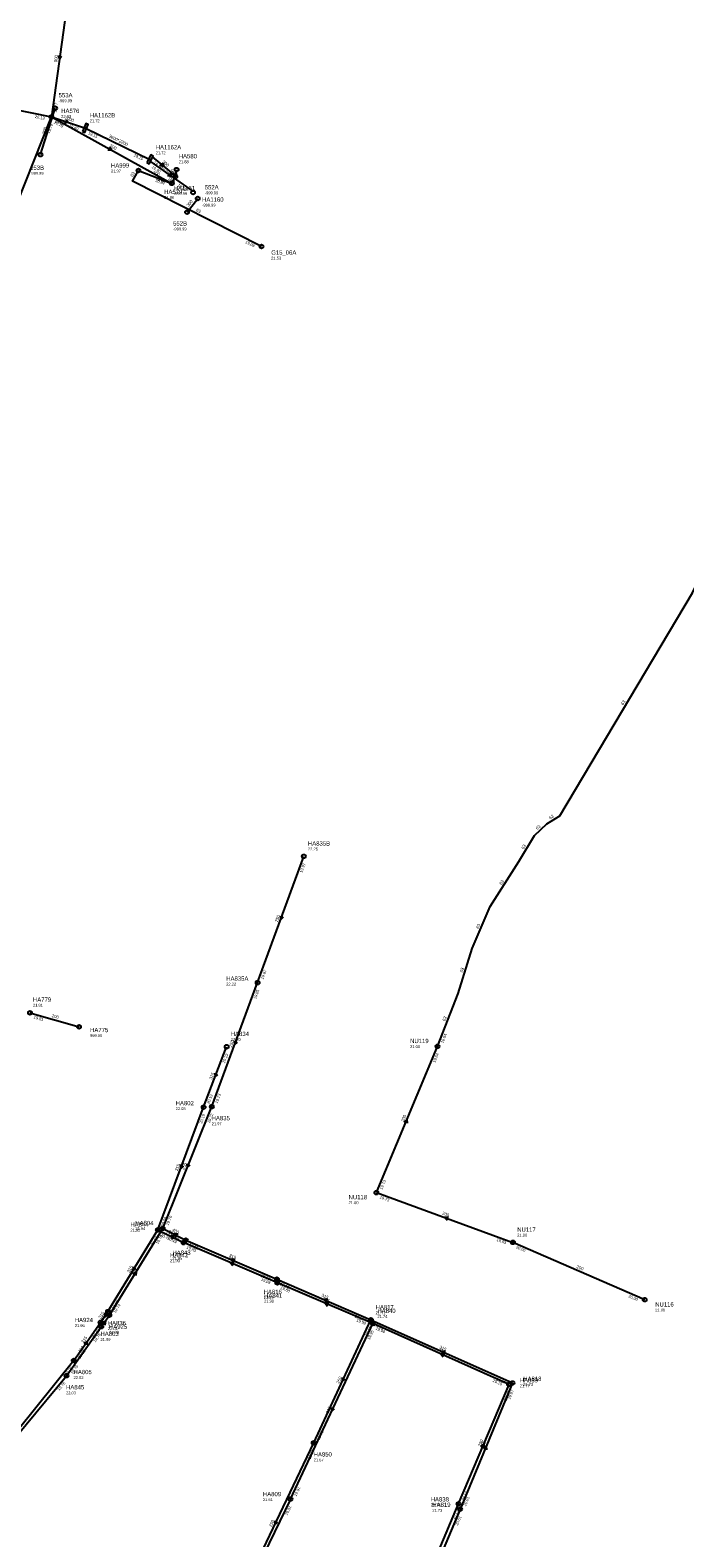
# Model space of a CAD drawing. Header units: metres. Extents: x 179992 to 198392, y 351761 to 369438.
# Tile 109 of 194: x 195015 to 195289, y 360898 to 361528. Entities that reach past the tile are written whole.
import ezdxf

# ---------------------------------------------------------------- set-up
doc = ezdxf.new("R2010")
doc.units = ezdxf.units.M

msp = doc.modelspace()

# ---------------------------------------------------------------- linework, layer by layer
at = {"layer": 'B-WE-RI-DRAINAGE-DRAIN', "linetype": 'Continuous'}
msp.add_lwpolyline([(195014.84, 361117.03), (195035.35, 361111.2)], dxfattribs=at)
at = {"layer": 'B-WE-RI-DRAINAGE-DRAIN_BETON_200', "linetype": 'Continuous'}
msp.add_lwpolyline([(195019.239, 361475.609), (195025.331, 361494.985)], dxfattribs=at)
at = {"layer": 'B-WE-RI-DRAINAGE-DRAIN_BETON_300', "linetype": 'Continuous'}
msp.add_lwpolyline([(195080.502, 361451.562), (195084.946, 361457.296)], dxfattribs=at)
at = {"layer": 'B-WE-RI-DRAINAGE-RIOOLPUT_INSPECTIEPUT'}
for centre in [(195025.33, 361494.98), (195019.24, 361475.61), (195084.95, 361457.3), (195080.5, 361451.56), (195014.84, 361117.03), (195035.35, 361111.2)]:
    msp.add_circle(centre, 0.8, dxfattribs=at)
at = {"layer": 'B-WE-RI-GWA-RIOOLLEIDING_BETON_1000', "linetype": 'Continuous'}
msp.add_lwpolyline([(195023.81, 361491.36), (195038, 361486.7)], dxfattribs=at)
at = {"layer": 'B-WE-RI-GWA-RIOOLLEIDING_BETON_2200', "linetype": 'Continuous'}
msp.add_lwpolyline([(195038, 361486.7), (195065, 361473.65)], dxfattribs=at)
at = {"layer": 'B-WE-RI-GWA-RIOOLLEIDING_BETON_300', "linetype": 'Continuous'}
for points in [[(195023.81, 361491.36), (195074.13, 361463.62)], [(195065.901, 361474.688), (195075.578, 361466.743)], [(195075.578, 361466.393), (195076.12, 361469.36)], [(195074.13, 361463.62), (195075.578, 361466.393)]]:
    msp.add_lwpolyline(points, dxfattribs=at)
at = {"layer": 'B-WE-RI-GWA-RIOOLLEIDING_BETON_600', "linetype": 'Continuous'}
msp.add_lwpolyline([(194996.93, 361496.87), (195023.81, 361491.36)], dxfattribs=at)
at = {"layer": 'B-WE-RI-GWA-RIOOLLEIDING_BETON_800', "linetype": 'Continuous'}
for points in [[(195030.46, 361539.76), (195023.81, 361491.36)], [(195005.62, 361445.4), (195023.81, 361491.36)], [(195064.955, 361472.819), (195083, 361460.15)]]:
    msp.add_lwpolyline(points, dxfattribs=at)
at = {"layer": 'B-WE-RI-GWA-RIOOLPUT_INSPECTIEPUT'}
for centre in [(195023.81, 361491.36), (195076.12, 361469.36), (195074.13, 361463.62), (195075.58, 361466.39), (195083, 361459.8)]:
    msp.add_circle(centre, 0.8, dxfattribs=at)
at = {"layer": 'B-WE-RI-GWA-RIOOLPUT_OVERSTORTPUT', "linetype": 'Continuous'}
for points in [[(195036.836, 361485.251), (195037.757, 361484.86), (195039.164, 361488.174), (195038.243, 361488.565), (195036.836, 361485.251)], [(195063.737, 361472.267), (195064.628, 361471.813), (195066.263, 361475.021), (195065.372, 361475.475), (195063.737, 361472.267)]]:
    msp.add_lwpolyline(points, dxfattribs=at)
at = {"layer": 'B-WE-RI-GWA_STROMINGSRICHTING'}
for points in [[(195026.62, 361517.08), (195027.14, 361515.56), (195028.04, 361516.89)], [(195029.76, 361490.16), (195030.9, 361489.03), (195029.31, 361488.8)], [(195048.06, 361478.82), (195048.97, 361477.49), (195047.36, 361477.55)], [(195070.08, 361472.19), (195070.74, 361470.72), (195069.17, 361471.07)], [(195073.21, 361467.9), (195073.98, 361466.48), (195072.39, 361466.72)], [(195073.44, 361463.98), (195074.85, 361465.01), (195074.82, 361463.26)], [(195074.8, 361466.48), (195075.85, 361467.88), (195076.34, 361466.2)]]:
    msp.add_lwpolyline(points, dxfattribs=at)
at = {"layer": 'B-WE-RI-HWA-RIOOLLEIDING', "linetype": 'Continuous'}
for points in [[(195110, 361129.66), (195129.31, 361182.44)], [(195090.87, 361077.86), (195110, 361129.66)], [(195070.31, 361027), (195090.87, 361077.86)]]:
    msp.add_lwpolyline(points, dxfattribs=at)
at = {"layer": 'B-WE-RI-HWA-RIOOLLEIDING_BETON_400', "linetype": 'Continuous'}
for points in [[(195048.03, 360990.73), (195070.31, 361027)], [(195070.31, 361027), (195080, 361022.1)], [(195044.64, 360985.9), (195048.03, 360990.73)], [(195030.08, 360965.43), (195044.64, 360985.9)], [(194996.2, 360924.79), (195030.08, 360965.43)]]:
    msp.add_lwpolyline(points, dxfattribs=at)
at = {"layer": 'B-WE-RI-HWA-RIOOLLEIDING_PVC_250', "linetype": 'Continuous'}
for points in [[(195133.43, 360937.39), (195157.37, 360988.78)], [(195100.83, 360869.06), (195133.43, 360937.39)]]:
    msp.add_lwpolyline(points, dxfattribs=at)
at = {"layer": 'B-WE-RI-HWA-RIOOLLEIDING_PVC_315', "linetype": 'Continuous'}
for points in [[(195080, 361022.1), (195118.059, 361005.77)], [(195118.059, 361005.77), (195157.37, 360988.78)], [(195157.37, 360988.78), (195216.56, 360962.43)], [(195216.56, 360962.43), (195194.65, 360909.66)], [(195194.65, 360909.66), (195178.93, 360872.3)]]:
    msp.add_lwpolyline(points, dxfattribs=at)
at = {"layer": 'B-WE-RI-HWA-RIOOLPUT_INSPECTIEPUT'}
for centre in [(195129.31, 361182.44), (195110, 361129.66), (195090.87, 361077.86), (195070.31, 361027), (195080, 361022.1), (195118.06, 361005.77), (195048.03, 360990.73), (195157.37, 360988.78), (195044.64, 360985.9), (195030.08, 360965.43), (195216.56, 360962.43), (195133.43, 360937.39), (195194.65, 360909.66)]:
    msp.add_circle(centre, 0.8, dxfattribs=at)
at = {"layer": 'B-WE-RI-HWA_STROMINGSRICHTING'}
for points in [[(195119.47, 361157.65), (195119.65, 361156.05), (195120.83, 361157.15)], [(195100.26, 361105.36), (195100.43, 361103.76), (195101.61, 361104.86)], [(195080.46, 361054.03), (195080.59, 361052.43), (195081.8, 361053.5)], [(195076.76, 361024.54), (195075.15, 361024.55), (195076.12, 361023.26)], [(195057.8, 361008.01), (195059.17, 361008.86), (195059.03, 361007.26)], [(195100.64, 361014.03), (195099.03, 361013.93), (195100.07, 361012.71)], [(195139.32, 360997.36), (195137.71, 360997.28), (195138.75, 360996.04)], [(195044.8, 360987.49), (195046.34, 360988.32), (195046.08, 360986.59)], [(195188.57, 360975.68), (195186.96, 360975.6), (195187.99, 360974.36)], [(195145.36, 360964.69), (195145.4, 360963.09), (195146.66, 360964.09)], [(195204.39, 360934.99), (195205.6, 360936.04), (195205.72, 360934.44)], [(195117.1, 360904.83), (195117.13, 360903.22), (195118.4, 360904.21)]]:
    msp.add_lwpolyline(points, dxfattribs=at)
at = {"layer": 'B-WE-RI-PERSLEIDING-POMPPUT'}
msp.add_circle((195111.61, 361437.26), 0.8, dxfattribs=at)
at = {"layer": 'B-WE-RI-PERSLEIDING-RIOOLPUT_INSPECTIEPUT'}
msp.add_circle((195060.21, 361468.98), 0.8, dxfattribs=at)
at = {"layer": 'B-WE-RI-PERSLEIDING_PP_63', "linetype": 'Continuous'}
for points in [[(195111.61, 361437.26), (195057.745, 361464.471), (195060.21, 361468.98)], [(195185.19, 361103.05), (195193.885, 361125.165), (195199.702, 361143.986), (195207.231, 361161.438), (195219.207, 361180.258), (195225.709, 361191.209), (195230.842, 361195.999), (195236.317, 361199.421), (195291.753, 361292.498), (195298.939, 361307.213), (195327.44, 361337.2)]]:
    msp.add_lwpolyline(points, dxfattribs=at)
at = {"layer": 'B-WE-RI-VWA-RIOOLLEIDING', "linetype": 'Continuous'}
for points in [[(195087.41, 361077.63), (195097.05, 361102.88)], [(195159.64, 361041.94), (195185.19, 361103.05)], [(195068.28, 361026.42), (195087.41, 361077.63)], [(195159.64, 361041.94), (195216.73, 361021.16)], [(195047.44, 360992.23), (195068.28, 361026.42)], [(195068.28, 361026.42), (195079.01, 361021.07)], [(195271.83, 360997.2), (195216.73, 361021.16)], [(195044.32, 360987.71), (195047.44, 360992.23)], [(195033.13, 360971.79), (195044.32, 360987.71)], [(195123.72, 360913.9), (195158.13, 360987.26)], [(195033.13, 360971.79), (194993.84, 360923.08)]]:
    msp.add_lwpolyline(points, dxfattribs=at)
at = {"layer": 'B-WE-RI-VWA-RIOOLLEIDING_BETON_300', "linetype": 'Continuous'}
msp.add_lwpolyline([(195123.72, 360913.9), (195101.57, 360868.2)], dxfattribs=at)
at = {"layer": 'B-WE-RI-VWA-RIOOLLEIDING_PVC_200', "linetype": 'Continuous'}
msp.add_lwpolyline([(195060.21, 361468.98), (195074.13, 361463.62)], dxfattribs=at)
at = {"layer": 'B-WE-RI-VWA-RIOOLLEIDING_PVC_250', "linetype": 'Continuous'}
for points in [[(195193.98, 360911.92), (195215.09, 360961.82)], [(195178.08, 360874.19), (195193.98, 360911.92)]]:
    msp.add_lwpolyline(points, dxfattribs=at)
at = {"layer": 'B-WE-RI-VWA-RIOOLLEIDING_PVC_315', "linetype": 'Continuous'}
for points in [[(195118.24, 361004.24), (195079.01, 361021.07)], [(195158.13, 360987.26), (195118.24, 361004.24)], [(195215.09, 360961.82), (195158.13, 360987.26)]]:
    msp.add_lwpolyline(points, dxfattribs=at)
at = {"layer": 'B-WE-RI-VWA-RIOOLPUT_INSPECTIEPUT'}
for centre in [(195097.05, 361102.88), (195185.19, 361103.05), (195087.41, 361077.63), (195159.64, 361041.94), (195068.28, 361026.42), (195079.01, 361021.07), (195216.73, 361021.16), (195118.24, 361004.24), (195271.83, 360997.2), (195047.44, 360992.23), (195044.32, 360987.71), (195158.13, 360987.26), (195033.13, 360971.79), (195215.09, 360961.82), (195123.72, 360913.9), (195193.98, 360911.92)]:
    msp.add_circle(centre, 0.8, dxfattribs=at)
at = {"layer": 'B-WE-RI-VWA_STROMINGSRICHTING'}
for points in [[(195092.07, 361091.86), (195092.23, 361090.26), (195093.42, 361091.34)], [(195171.2, 361071.44), (195172.42, 361072.49), (195172.52, 361070.89)], [(195077.67, 361053.63), (195077.85, 361052.03), (195079.02, 361053.12)], [(195189.78, 361031.73), (195188.18, 361031.55), (195189.29, 361030.38)], [(195075.25, 361023.75), (195073.65, 361023.74), (195074.61, 361022.46)], [(195057.99, 361010.93), (195057.86, 361009.32), (195059.22, 361010.18)], [(195100.23, 361012.75), (195098.62, 361012.66), (195099.66, 361011.43)], [(195139.79, 360995.85), (195138.18, 360995.75), (195139.23, 360994.52)], [(195046.12, 360991.7), (195045.88, 360989.97), (195047.41, 360990.81)], [(195037.31, 360978.99), (195038.73, 360979.75), (195038.49, 360978.16)], [(195188.22, 360974.61), (195186.61, 360974.54), (195187.63, 360973.3)], [(195140.88, 360952.19), (195140.92, 360950.58), (195142.19, 360951.58)], [(195203.31, 360935.82), (195204.54, 360936.87), (195204.64, 360935.26)]]:
    msp.add_lwpolyline(points, dxfattribs=at)

# ---------------------------------------------------------------- texts
at = {"layer": 'B-WE-RI-DRAINAGE_AFM'}
for s, rotation, p in [('200', 72.55, (195021.07, 361484.05)), ('300', 52.22, (195081.15, 361453.7)), ('200', -15.87, (195023.81, 361115.31))]:
    msp.add_text(s, height=1.3, rotation=rotation, dxfattribs=at).set_placement(p)
at = {"layer": 'B-WE-RI-DRAINAGE_BOB'}
msp.add_text('19.81', height=1.2, rotation=-15.87, dxfattribs=at).set_placement((195016.27, 361114.75))
at = {"layer": 'B-WE-RI-DRAINAGE_PUTDEKSELNIVEAU'}
for s, p in [('-999.99', (195026.81, 361497.51)), ('-999.99', (195014.88, 361467.2)), ('-999.99', (195087.9, 361459.04)), ('-999.99', (195074.67, 361443.94)), ('21.81', (195016.08, 361119.63)), ('999.00', (195039.96, 361106.94))]:
    msp.add_text(s, height=1.2, dxfattribs=at).set_placement(p)
at = {"layer": 'B-WE-RI-DRAINAGE_PUTNUMMER'}
for s, p in [('553A', (195026.81, 361499.55)), ('553B', (195014.88, 361469.24)), ('552A', (195087.9, 361461.08)), ('552B', (195074.67, 361445.98)), ('HA779', (195016.08, 361121.67)), ('HA775', (195039.96, 361108.98))]:
    msp.add_text(s, height=1.8, dxfattribs=at).set_placement(p)
at = {"layer": 'B-WE-RI-GWA_AFM'}
for s, rotation, p in [('800', 82.18, (195026.15, 361514.14)), ('1000', -18.18, (195029.18, 361490.43)), ('3600*2200', -25.8, (195047.62, 361482.92)), ('300', -28.87, (195047.99, 361478.93)), ('300', -39.39, (195070.03, 361472.32)), ('800', -35.07, (195073.15, 361468.04)), ('300', 79.65, (195074.8, 361466.48)), ('300', 62.43, (195073.45, 361463.99))]:
    msp.add_text(s, height=1.3, rotation=rotation, dxfattribs=at).set_placement(p)
at = {"layer": 'B-WE-RI-GWA_BOB'}
for s, rotation, p in [('19.77', 82.18, (195025.87, 361493.1)), ('20.13', -11.58, (195016.79, 361490.96)), ('19.79', 68.41, (195022.98, 361484.37)), ('19.79', -28.87, (195024.69, 361488.82)), ('19.63', -18.18, (195025.15, 361489.03)), ('19.40', -18.18, (195030.98, 361487.11)), ('19.15', -25.8, (195039.02, 361484.21)), ('19.15', -25.8, (195058.09, 361474.99)), ('19.90', -35.07, (195065.56, 361470.2)), ('19.15', -39.39, (195066.3, 361472.03)), ('19.07', -39.39, (195069.18, 361469.67)), ('19.66', -28.87, (195067.31, 361465.33)), ('19.85', -35.07, (195076.4, 361462.58))]:
    msp.add_text(s, height=1.2, rotation=rotation, dxfattribs=at).set_placement(p)
at = {"layer": 'B-WE-RI-GWA_PUTDEKSELNIVEAU'}
for s, p in [('22.93', (195027.88, 361490.96)), ('21.72', (195039.8, 361489.11)), ('21.72', (195067.4, 361475.77)), ('21.88', (195077.04, 361472.03)), ('21.86', (195070.92, 361457.11)), ('-999.99', (195074.91, 361458.7)), ('-999.99', (195086.78, 361453.9))]:
    msp.add_text(s, height=1.2, dxfattribs=at).set_placement(p)
at = {"layer": 'B-WE-RI-GWA_PUTNUMMER'}
for s, p in [('HA576', (195027.88, 361493)), ('HA1162B', (195039.8, 361491.15)), ('HA1162A', (195067.4, 361477.81)), ('HA580', (195077.04, 361474.07)), ('HA1161', (195074.91, 361460.74)), ('HA579', (195070.92, 361459.15)), ('HA1160', (195086.78, 361455.94))]:
    msp.add_text(s, height=1.8, dxfattribs=at).set_placement(p)
at = {"layer": 'B-WE-RI-HWA_AFM'}
for s, rotation, p in [('250', 69.9, (195118.39, 361154.86)), ('250', 69.73, (195099.16, 361102.55)), ('250', 67.99, (195079.29, 361051.29)), ('400', -26.82, (195074.12, 361025.98)), ('315', -23.22, (195097.9, 361015.28)), ('400', 58.44, (195057.69, 361007.94)), ('315', -23.37, (195136.59, 360998.62)), ('400', 54.94, (195044.8, 360987.48)), ('400', 54.58, (195035.82, 360974.83)), ('315', -24, (195185.86, 360976.93)), ('250', 65.02, (195144.04, 360962.02)), ('315', 67.45, (195204.3, 360934.89)), ('250', 64.49, (195115.75, 360902.15))]:
    msp.add_text(s, height=1.3, rotation=rotation, dxfattribs=at).set_placement(p)
at = {"layer": 'B-WE-RI-HWA_BOB'}
for s, rotation, p in [('19.97', 69.9, (195128.66, 361175.44)), ('19.87', 69.9, (195112.38, 361130.92)), ('19.85', 69.73, (195109.33, 361122.66)), ('19.73', 69.73, (195093.25, 361079.11)), ('19.72', 67.99, (195089.99, 361070.88)), ('19.70', 67.99, (195072.73, 361028.18)), ('19.70', 58.44, (195068.28, 361020.26)), ('19.69', -26.82, (195071.28, 361024.49)), ('19.70', -26.82, (195073.12, 361023.56)), ('19.85', -23.22, (195081.13, 361019.66)), ('19.87', -23.22, (195111.1, 361006.8)), ('19.89', -23.37, (195119.18, 361003.32)), ('19.74', 58.44, (195050.61, 360991.49)), ('19.97', -23.37, (195150.41, 360989.83)), ('19.76', 54.58, (195042.17, 360979.32)), ('20.09', 65.02, (195156.13, 360981.86)), ('19.93', -24, (195158.47, 360986.32)), ('19.76', 54.58, (195032.71, 360966.02)), ('19.97', -24, (195209.62, 360963.55)), ('19.76', 50.18, (195027.11, 360959.05)), ('19.97', 67.45, (195215.61, 360955.46)), ('19.96', 65.02, (195135.91, 360938.44)), ('19.96', 64.49, (195132.13, 360930.48)), ('20.01', 67.45, (195197.08, 360910.82)), ('20.01', 67.18, (195193.67, 360902.69))]:
    msp.add_text(s, height=1.2, rotation=rotation, dxfattribs=at).set_placement(p)
at = {"layer": 'B-WE-RI-HWA_PUTDEKSELNIVEAU'}
for s, p in [('22.25', (195131.03, 361184.88)), ('22.22', (195096.88, 361128.44)), ('21.97', (195090.79, 361070.12)), ('21.94', (195058.87, 361026.31)), ('21.95', (195074.37, 361013.91)), ('21.89', (195112.51, 360997.54)), ('21.71', (195159.32, 360991.13)), ('21.96', (195033.56, 360985.78)), ('21.98', (195047.86, 360982.99)), ('22.03', (195029.91, 360957.69)), ('21.73', (195221.04, 360961.21)), ('21.67', (195133.43, 360929.65)), ('21.73', (195183.03, 360908.6))]:
    msp.add_text(s, height=1.2, dxfattribs=at).set_placement(p)
at = {"layer": 'B-WE-RI-HWA_PUTNUMMER'}
for s, p in [('HA835B', (195131.03, 361186.92)), ('HA835A', (195096.88, 361130.48)), ('HA835', (195090.79, 361072.16)), ('HA804', (195058.87, 361028.35)), ('HA843', (195074.37, 361015.95)), ('HA816', (195112.51, 360999.58)), ('HA924', (195033.56, 360987.82)), ('HA817', (195159.32, 360993.17)), ('HA925', (195047.86, 360985.03)), ('HA818', (195221.04, 360963.25)), ('HA845', (195029.91, 360959.73)), ('HA850', (195133.43, 360931.69)), ('HA819', (195183.03, 360910.64))]:
    msp.add_text(s, height=1.8, dxfattribs=at).set_placement(p)
at = {"layer": 'B-WE-RI-PERSLEIDING_AFM'}
for rotation, p in [(61.34, (195057.8, 361466.19)), (-26.8, (195084.1, 361452.04)), (59.22, (195262.83, 361245.46)), (32.01, (195232.29, 361197.82)), (43.02, (195226.98, 361193.45)), (59.3, (195221.25, 361185.21)), (57.53, (195212, 361170.39)), (66.66, (195202.35, 361152.06)), (72.83, (195195.74, 361133.79)), (68.54, (195188.43, 361113.41))]:
    msp.add_text('63', height=1.3, rotation=rotation, dxfattribs=at).set_placement(p)
at = {"layer": 'B-WE-RI-PERSLEIDING_BOB'}
for s, rotation, p in [('19.08', -26.8, (195104.73, 361438.72)), ('19.54', 68.54, (195187.6, 361104.25))]:
    msp.add_text(s, height=1.2, rotation=rotation, dxfattribs=at).set_placement(p)
at = {"layer": 'B-WE-RI-PERSLEIDING_PUTDEKSELNIVEAU'}
for s, p in [('21.97', (195048.7, 361468.14)), ('21.53', (195115.68, 361431.78))]:
    msp.add_text(s, height=1.2, dxfattribs=at).set_placement(p)
at = {"layer": 'B-WE-RI-PERSLEIDING_PUTNUMMER'}
for s, p in [('HA999', (195048.7, 361470.18)), ('G15_06A', (195115.68, 361433.82))]:
    msp.add_text(s, height=1.8, dxfattribs=at).set_placement(p)
at = {"layer": 'B-WE-RI-VWA_AFM'}
for s, rotation, p in [('200', -21.06, (195066, 361467.6)), ('315', 69.1, (195090.94, 361089.06)), ('200', 67.31, (195171.09, 361071.36)), ('315', 69.52, (195076.57, 361050.84)), ('200', -20, (195186.99, 361032.83)), ('315', -26.5, (195072.6, 361025.14)), ('315', -23.22, (195097.5, 361014)), ('315', 58.64, (195056.38, 361008.37)), ('200', -23.5, (195243.15, 361010.53)), ('315', -23.06, (195137.06, 360997.09)), ('315', 55.38, (195044.34, 360989.13)), ('315', 54.9, (195037.19, 360978.92)), ('315', -24.07, (195185.51, 360975.87)), ('315', 64.87, (195139.56, 360949.52)), ('250', 67.07, (195203.2, 360935.74))]:
    msp.add_text(s, height=1.3, rotation=rotation, dxfattribs=at).set_placement(p)
at = {"layer": 'B-WE-RI-VWA_BOB'}
for s, rotation, p in [('20.07', -21.06, (195067.14, 361464.38)), ('20.23', 69.1, (195096.31, 361095.89)), ('19.54', 67.31, (195184.23, 361096.08)), ('20.19', 69.1, (195089.8, 361078.86)), ('20.19', 69.52, (195086.72, 361070.63)), ('19.73', 67.31, (195162.07, 361043.09)), ('19.73', -20, (195160.9, 361039.56)), ('20.06', 69.52, (195070.67, 361027.66)), ('20.14', 58.64, (195066.28, 361019.68)), ('20.45', -26.5, (195069.27, 361023.92)), ('20.49', -26.5, (195072.12, 361022.49)), ('19.93', -20, (195209.72, 361021.79)), ('19.83', -23.22, (195080.14, 361018.63)), ('20.00', -23.5, (195217.85, 361018.71)), ('19.88', -23.22, (195111.28, 361005.27)), ('19.88', -23.06, (195119.38, 361001.8)), ('20.03', 58.64, (195050.02, 360993)), ('20.00', -23.5, (195264.88, 360998.26)), ('20.00', 54.9, (195041.88, 360981.11)), ('19.98', -23.06, (195151.17, 360988.27)), ('19.95', 64.87, (195156.87, 360980.34)), ('19.98', -24.07, (195159.22, 360984.8)), ('20.02', 54.9, (195035.75, 360972.39)), ('19.85', 51.11, (195030.26, 360965.37)), ('20.10', -24.07, (195208.15, 360962.95)), ('20.10', 67.07, (195214.1, 360954.86)), ('19.91', 64.87, (195126.2, 360914.95)), ('20.12', 67.07, (195196.42, 360913.06)), ('19.81', 64.14, (195122.37, 360907)), ('20.12', 67.15, (195193, 360904.95))]:
    msp.add_text(s, height=1.2, rotation=rotation, dxfattribs=at).set_placement(p)
at = {"layer": 'B-WE-RI-VWA_PUTDEKSELNIVEAU'}
for s, p in [('22.20', (195098.77, 361105.32)), ('21.00', (195173.75, 361102.36)), ('22.03', (195075.73, 361076.41)), ('21.00', (195148.02, 361037.12)), ('21.92', (195056.8, 361025.66)), ('21.00', (195218.53, 361023.57)), ('21.93', (195073.38, 361012.88)), ('21.90', (195112.69, 360996.01)), ('21.74', (195160.08, 360989.61)), ('21.00', (195276.22, 360992.31)), ('22.01', (195047.36, 360984.49)), ('21.99', (195044.32, 360979.97)), ('22.02', (195033.05, 360964.05)), ('21.77', (195219.57, 360960.6)), ('21.61', (195112.21, 360913.06)), ('21.75', (195182.36, 360910.86))]:
    msp.add_text(s, height=1.2, dxfattribs=at).set_placement(p)
at = {"layer": 'B-WE-RI-VWA_PUTNUMMER'}
for s, p in [('HA834', (195098.77, 361107.36)), ('NU119', (195173.75, 361104.4)), ('HA802', (195075.73, 361078.45)), ('NU118', (195148.02, 361039.16)), ('HA844', (195056.8, 361027.7)), ('NU117', (195218.53, 361025.61)), ('HA842', (195073.38, 361014.92)), ('HA841', (195112.69, 360998.05)), ('NU116', (195276.22, 360994.35)), ('HA840', (195160.08, 360991.65)), ('HA803', (195044.32, 360982.01)), ('HA836', (195047.36, 360986.53)), ('HA805', (195033.05, 360966.09)), ('HA839', (195219.57, 360962.64)), ('HA809', (195112.21, 360915.1)), ('HA838', (195182.36, 360912.9))]:
    msp.add_text(s, height=1.8, dxfattribs=at).set_placement(p)

doc.saveas('drawing.dxf')
